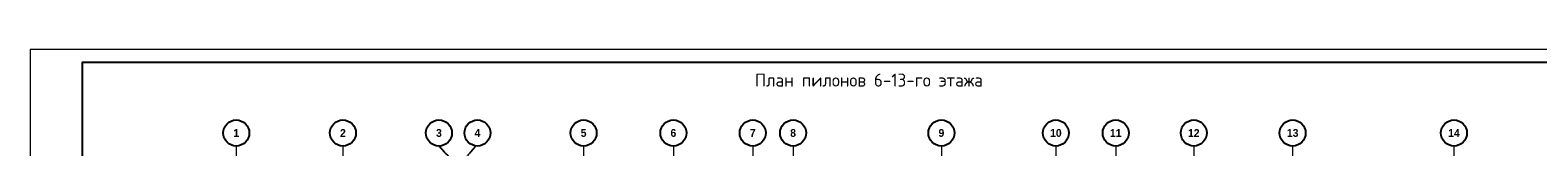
# Model space of a CAD drawing. Header units: millimetres. Extents: x 369815 to 1481759, y -423071 to -27917.
# Tile 96 of 256: x 436521 to 494465, y -227291 to -223573. Entities that reach past the tile are written whole.
import ezdxf
from ezdxf.enums import TextEntityAlignment as Align

# ---------------------------------------------------------------- set-up
doc = ezdxf.new("R2010")
doc.units = ezdxf.units.MM
doc.linetypes.add('______5', pattern=[1100, 800, -100, 100, -100])
doc.linetypes.add('осевая', pattern=[50.8, 31.75, -6.35, 6.35, -6.35])
for name, color, linetype, lineweight in [('Оси', 40, '______5', 18), ('РАЗМЕРЫ', 1, 'Continuous', 9), ('Текст', 7, 'Continuous', 25), ('ТОНКИЕ', 7, 'Continuous', 9), ('Узлы', 7, 'Continuous', 0)]:
    doc.layers.add(name, color=color, linetype=linetype, lineweight=lineweight)
doc.layers.add('ТОЛСТЫЕ_ОСНОВНЫЕ', color=6, linetype='Continuous')
doc.styles.add('Century Gothic', font='GOTHIC.TTF')
doc.styles.add('GOST-2.304_Type-B', font='GOST_Common.ttf')
doc.styles.add('style1', font='GOST_Common.ttf', dxfattribs={"height": 500})

# ---------------------------------------------------------------- blocks, each defined once
blk = doc.blocks.new('NSY101')
at = {"color": 0, "linetype": 'ByBlock', "lineweight": -2}
blk.add_circle((0, 0), 50, dxfattribs=at)
blk = doc.blocks.new('СЛОЖНЫЙ_ОБЪЕКТ_0')
at = {"layer": 'Оси', "color": 16, "linetype": 'Continuous', "lineweight": 25, "transparency": 33554687, "xscale": 9.999999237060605, "yscale": 9.999999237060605, "zscale": 9.999999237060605}
blk.add_blockref('NSY101', (8813, -989), dxfattribs=at)
at = {"layer": 'Оси', "color": 16, "linetype": 'Continuous', "lineweight": 25, "transparency": 33554687, "insert": (8813, -989), "char_height": 300, "width": 385, "attachment_point": 5, "style": 'Century Gothic'}
blk.add_mtext('\\A1;{\\fCentury Gothic|i0|b1;\\H300.000000;\\W1.000000;\\C16;2}\\P', dxfattribs=at)
blk = doc.blocks.new('СЛОЖНЫЙ_ОБЪЕКТ_1')
at = {"layer": 'Оси', "color": 16, "linetype": 'Continuous', "lineweight": 25, "transparency": 33554687, "xscale": 9.999999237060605, "yscale": 9.999999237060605, "zscale": 9.999999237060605}
blk.add_blockref('NSY101', (18063, -989), dxfattribs=at)
at = {"layer": 'Оси', "color": 16, "linetype": 'Continuous', "lineweight": 25, "transparency": 33554687, "insert": (18063, -989), "char_height": 300, "width": 385, "attachment_point": 5, "style": 'Century Gothic'}
blk.add_mtext('\\A1;{\\fCentury Gothic|i0|b1;\\H300.000000;\\W1.000000;\\C16;5}\\P', dxfattribs=at)
blk = doc.blocks.new('СЛОЖНЫЙ_ОБЪЕКТ_2')
at = {"layer": 'Оси', "color": 16, "linetype": 'Continuous', "lineweight": 25, "transparency": 33554687, "xscale": 9.999999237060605, "yscale": 9.999999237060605, "zscale": 9.999999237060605}
blk.add_blockref('NSY101', (21513, -989), dxfattribs=at)
at = {"layer": 'Оси', "color": 16, "linetype": 'Continuous', "lineweight": 25, "transparency": 33554687, "insert": (21513, -989), "char_height": 300, "width": 385, "attachment_point": 5, "style": 'Century Gothic'}
blk.add_mtext('\\A1;{\\fCentury Gothic|i0|b1;\\H300.000000;\\W1.000000;\\C16;6}\\P', dxfattribs=at)
blk = doc.blocks.new('СЛОЖНЫЙ_ОБЪЕКТ_3')
at = {"layer": 'Оси', "color": 16, "linetype": 'Continuous', "lineweight": 25, "transparency": 33554687, "xscale": 9.999999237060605, "yscale": 9.999999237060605, "zscale": 9.999999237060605}
blk.add_blockref('NSY101', (24563, -989), dxfattribs=at)
at = {"layer": 'Оси', "color": 16, "linetype": 'Continuous', "lineweight": 25, "transparency": 33554687, "insert": (24563, -989), "char_height": 300, "width": 385, "attachment_point": 5, "style": 'Century Gothic'}
blk.add_mtext('\\A1;{\\fCentury Gothic|i0|b1;\\H300.000000;\\W1.000000;\\C16;7}\\P', dxfattribs=at)
blk = doc.blocks.new('СЛОЖНЫЙ_ОБЪЕКТ_4')
at = {"layer": 'Оси', "color": 16, "linetype": 'Continuous', "lineweight": 25, "transparency": 33554687, "xscale": 9.999999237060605, "yscale": 9.999999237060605, "zscale": 9.999999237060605}
blk.add_blockref('NSY101', (26113, -989), dxfattribs=at)
at = {"layer": 'Оси', "color": 16, "linetype": 'Continuous', "lineweight": 25, "transparency": 33554687, "insert": (26113, -989), "char_height": 300, "width": 385, "attachment_point": 5, "style": 'Century Gothic'}
blk.add_mtext('\\A1;{\\fCentury Gothic|i0|b1;\\H300.000000;\\W1.000000;\\C16;8}\\P', dxfattribs=at)
blk = doc.blocks.new('СЛОЖНЫЙ_ОБЪЕКТ_16')
at = {"layer": 'Оси', "color": 16, "linetype": 'Continuous', "lineweight": 25, "transparency": 33554687, "xscale": 9.999999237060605, "yscale": 9.999999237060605, "zscale": 9.999999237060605}
blk.add_blockref('NSY101', (31813, -989), dxfattribs=at)
at = {"layer": 'Оси', "color": 16, "linetype": 'Continuous', "lineweight": 25, "transparency": 33554687, "insert": (31813, -989), "char_height": 300, "width": 385, "attachment_point": 5, "style": 'Century Gothic'}
blk.add_mtext('\\A1;{\\fCentury Gothic|i0|b1;\\H300.000000;\\W1.000000;\\C16;9}\\P', dxfattribs=at)
blk = doc.blocks.new('СЛОЖНЫЙ_ОБЪЕКТ_17')
at = {"layer": 'Оси', "color": 16, "linetype": 'Continuous', "lineweight": 25, "transparency": 33554687, "xscale": 9.999999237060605, "yscale": 9.999999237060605, "zscale": 9.999999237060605}
blk.add_blockref('NSY101', (36213, -989), dxfattribs=at)
at = {"layer": 'Оси', "color": 16, "linetype": 'Continuous', "lineweight": 25, "transparency": 33554687, "insert": (36213, -989), "char_height": 300, "width": 620, "attachment_point": 5, "style": 'Century Gothic'}
blk.add_mtext('\\A1;{\\fCentury Gothic|i0|b1;\\H300.000000;\\W1.000000;\\C16;10}\\P', dxfattribs=at)
blk = doc.blocks.new('СЛОЖНЫЙ_ОБЪЕКТ_18')
at = {"layer": 'Оси', "color": 16, "linetype": 'Continuous', "lineweight": 25, "transparency": 33554687, "xscale": 9.999999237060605, "yscale": 9.999999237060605, "zscale": 9.999999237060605}
blk.add_blockref('NSY101', (38513, -989), dxfattribs=at)
at = {"layer": 'Оси', "color": 16, "linetype": 'Continuous', "lineweight": 25, "transparency": 33554687, "insert": (38513, -989), "char_height": 300, "width": 620, "attachment_point": 5, "style": 'Century Gothic'}
blk.add_mtext('\\A1;{\\fCentury Gothic|i0|b1;\\H300.000000;\\W1.000000;\\C16;11}\\P', dxfattribs=at)
blk = doc.blocks.new('СЛОЖНЫЙ_ОБЪЕКТ_19')
at = {"layer": 'Оси', "color": 16, "linetype": 'Continuous', "lineweight": 25, "transparency": 33554687, "xscale": 9.999999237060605, "yscale": 9.999999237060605, "zscale": 9.999999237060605}
blk.add_blockref('NSY101', (41513, -989), dxfattribs=at)
at = {"layer": 'Оси', "color": 16, "linetype": 'Continuous', "lineweight": 25, "transparency": 33554687, "insert": (41513, -989), "char_height": 300, "width": 620, "attachment_point": 5, "style": 'Century Gothic'}
blk.add_mtext('\\A1;{\\fCentury Gothic|i0|b1;\\H300.000000;\\W1.000000;\\C16;12}\\P', dxfattribs=at)
blk = doc.blocks.new('СЛОЖНЫЙ_ОБЪЕКТ_20')
at = {"layer": 'Оси', "color": 16, "linetype": 'Continuous', "lineweight": 25, "transparency": 33554687, "xscale": 9.999999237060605, "yscale": 9.999999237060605, "zscale": 9.999999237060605}
blk.add_blockref('NSY101', (45313, -989), dxfattribs=at)
at = {"layer": 'Оси', "color": 16, "linetype": 'Continuous', "lineweight": 25, "transparency": 33554687, "insert": (45313, -989), "char_height": 300, "width": 620, "attachment_point": 5, "style": 'Century Gothic'}
blk.add_mtext('\\A1;{\\fCentury Gothic|i0|b1;\\H300.000000;\\W1.000000;\\C16;13}\\P', dxfattribs=at)
blk = doc.blocks.new('СЛОЖНЫЙ_ОБЪЕКТ_21')
at = {"layer": 'Оси', "color": 16, "linetype": 'Continuous', "lineweight": 25, "transparency": 33554687, "xscale": 9.999999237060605, "yscale": 9.999999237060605, "zscale": 9.999999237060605}
blk.add_blockref('NSY101', (51513, -989), dxfattribs=at)
at = {"layer": 'Оси', "color": 16, "linetype": 'Continuous', "lineweight": 25, "transparency": 33554687, "insert": (51513, -989), "char_height": 300, "width": 620, "attachment_point": 5, "style": 'Century Gothic'}
blk.add_mtext('\\A1;{\\fCentury Gothic|i0|b1;\\H300.000000;\\W1.000000;\\C16;14}\\P', dxfattribs=at)
blk = doc.blocks.new('СЛОЖНЫЙ_ОБЪЕКТ_43')
at = {"layer": 'Оси', "color": 16, "linetype": 'Continuous', "lineweight": 25, "transparency": 33554687, "xscale": 9.999999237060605, "yscale": 9.999999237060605, "zscale": 9.999999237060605}
blk.add_blockref('NSY101', (5133, -989), dxfattribs=at)
at = {"layer": 'Оси', "color": 16, "linetype": 'Continuous', "lineweight": 25, "transparency": 33554687, "insert": (5133, -989), "char_height": 300, "width": 385, "attachment_point": 5, "style": 'Century Gothic'}
blk.add_mtext('\\A1;{\\fCentury Gothic|i0|b1;\\H300.000000;\\W1.000000;\\C16;1}\\P', dxfattribs=at)
blk = doc.blocks.new('СЛОЖНЫЙ_ОБЪЕКТ_44')
at = {"layer": 'Оси', "color": 16, "linetype": 'Continuous', "lineweight": 25, "transparency": 33554687, "xscale": 9.999999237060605, "yscale": 9.999999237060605, "zscale": 9.999999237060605}
blk.add_blockref('NSY101', (12503, -989), dxfattribs=at)
at = {"layer": 'Оси', "color": 16, "linetype": 'Continuous', "lineweight": 25, "transparency": 33554687, "insert": (12503, -989), "char_height": 300, "width": 385, "attachment_point": 5, "style": 'Century Gothic'}
blk.add_mtext('\\A1;{\\fCentury Gothic|i0|b1;\\H300.000000;\\W1.000000;\\C16;3}\\P', dxfattribs=at)
blk = doc.blocks.new('СЛОЖНЫЙ_ОБЪЕКТ_45')
at = {"layer": 'Оси', "color": 16, "linetype": 'Continuous', "lineweight": 25, "transparency": 33554687, "xscale": 9.999999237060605, "yscale": 9.999999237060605, "zscale": 9.999999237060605}
blk.add_blockref('NSY101', (13983, -989), dxfattribs=at)
at = {"layer": 'Оси', "color": 16, "linetype": 'Continuous', "lineweight": 25, "transparency": 33554687, "insert": (13983, -989), "char_height": 300, "width": 385, "attachment_point": 5, "style": 'Century Gothic'}
blk.add_mtext('\\A1;{\\fCentury Gothic|i0|b1;\\H300.000000;\\W1.000000;\\C16;4}\\P', dxfattribs=at)
blk = doc.blocks.new('оси2')
at = {"layer": 'Оси', "color": 16, "linetype": 'осевая', "lineweight": 0, "ltscale": 0.5, "transparency": 33554687}
for p, q in [((983645.5, 5465.4), (983645.8, -20755.1)), ((987745.5, 5465.4), (987745.5, -20739.3)), ((996995.5, 5465.4), (996995.5, -20739.3)), ((1000445.5, 5465.4), (1000445.5, -20739.3)), ((1003495.5, 5465.4), (1003495.5, -20739.3)), ((1005045.5, 5465.4), (1005045.5, -20739.3)), ((1010745.5, 5465.4), (1010745.5, -20739.3)), ((1015145.5, 5465.4), (1015145.5, -20739.3)), ((1017445.5, 5465.4), (1017445.5, -20739.3)), ((1020445.5, 5465.4), (1020445.5, -20739.3)), ((1024245.5, 5465.4), (1024245.5, -20739.3)), ((1030445.5, 5465.4), (1030445.5, -20739.3))]:
    blk.add_line(p, q, dxfattribs=at)
at = {"layer": 'Оси', "color": 16, "linetype": 'осевая', "lineweight": 25, "ltscale": 0.5, "transparency": 33554687}
for p, q in [((991435, 5465.4), (991945.5, 4911.3)), ((992845, 5465.4), (992395.5, 4924.1))]:
    blk.add_line(p, q, dxfattribs=at)
at = {"layer": 'Оси', "color": 16, "linetype": 'Continuous', "lineweight": 25, "transparency": 33554687}
for name, p in [('СЛОЖНЫЙ_ОБЪЕКТ_43', (978512.5, 6954.9)), ('СЛОЖНЫЙ_ОБЪЕКТ_0', (978932, 6954.9)), ('СЛОЖНЫЙ_ОБЪЕКТ_44', (978932, 6954.9)), ('СЛОЖНЫЙ_ОБЪЕКТ_45', (978932, 6954.9)), ('СЛОЖНЫЙ_ОБЪЕКТ_1', (978932, 6954.9)), ('СЛОЖНЫЙ_ОБЪЕКТ_2', (978932, 6954.9)), ('СЛОЖНЫЙ_ОБЪЕКТ_3', (978932, 6954.9)), ('СЛОЖНЫЙ_ОБЪЕКТ_4', (978932, 6954.9)), ('СЛОЖНЫЙ_ОБЪЕКТ_16', (978932, 6954.9)), ('СЛОЖНЫЙ_ОБЪЕКТ_17', (978932, 6954.9)), ('СЛОЖНЫЙ_ОБЪЕКТ_18', (978932, 6954.9)), ('СЛОЖНЫЙ_ОБЪЕКТ_19', (978932, 6954.9)), ('СЛОЖНЫЙ_ОБЪЕКТ_20', (978932, 6954.9)), ('СЛОЖНЫЙ_ОБЪЕКТ_21', (978932, 6954.9))]:
    blk.add_blockref(name, p, dxfattribs=at)
blk = doc.blocks.new('*U133')
at = {"layer": 'ТОЛСТЫЕ_ОСНОВНЫЕ'}
for p, q in [((8, 5), (8, 90)), ((8, 90), (20, 90)), ((13, 5), (13, 90)), ((8, 65), (20, 65)), ((8, 30), (20, 30)), ((20, 5), (8, 5))]:
    blk.add_line(p, q, dxfattribs=at)
at = {"layer": 'ТОЛСТЫЕ_ОСНОВНЫЕ', "color": 6}
blk.add_lwpolyline([(20, 5), (589, 5), (589, 415), (20, 415)], close=True, dxfattribs=at)
at = {"layer": 'ТОНКИЕ'}
blk.add_lwpolyline([(0, 0), (594, 0), (594, 420), (0, 420)], close=True, dxfattribs=at)
at = {"layer": 'Текст', "style": 'style1'}
for s, p in [('Подпись и дата', (10.5, 47.5)), ('Инв.№ подл.', (10.5, 17.5))]:
    blk.add_text(s, height=3, rotation=90, dxfattribs=at).set_placement(p, align=Align.MIDDLE)
blk.add_text('Формат А2', height=2.5, dxfattribs=at).set_placement((549.57, 1.2))

msp = doc.modelspace()

# ---------------------------------------------------------------- block references
at = {"xscale": 100, "yscale": 100, "zscale": 100}
msp.add_blockref('*U133', (436520.8, -265573.2, 3100), dxfattribs=at)
at = {"layer": 'РАЗМЕРЫ'}
msp.add_blockref('оси2', (-539203.5, -232743, -560), dxfattribs=at)

# ---------------------------------------------------------------- texts
at = {"layer": 'Узлы', "color": 80, "linetype": 'Continuous', "lineweight": 0, "style": 'GOST-2.304_Type-B'}
msp.add_text('План пилонов 6-13-го этажа', height=500, dxfattribs=at).set_placement((464378.6, -224993.9))

doc.saveas('drawing.dxf')
